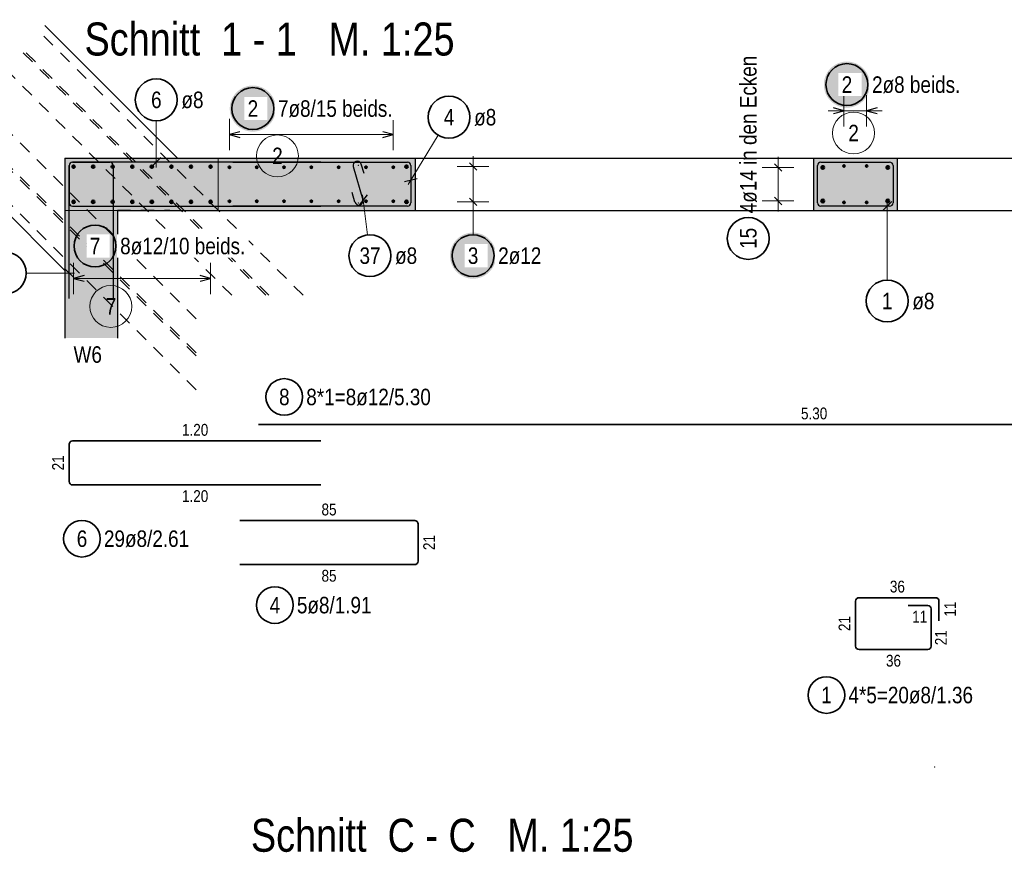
# Model space of a CAD drawing. Header units: millimetres. Extents: x -1.6 to 96.2, y -42.8 to 42.
# Tile 20 of 43: x 18.3 to 27.7, y 21 to 29. Entities that reach past the tile are written whole.
import ezdxf

# ---------------------------------------------------------------- set-up
doc = ezdxf.new("R2010")
doc.units = ezdxf.units.MM
doc.linetypes.add('HIDDEN', pattern=[0.375, 0.25, -0.125])
for name, color, linetype, lineweight in [('Achsen', 7, 'Continuous', 20), ('Bewehrung', 7, 'Continuous', 20), ('Schraffuren', 7, 'Continuous', 20)]:
    doc.layers.add(name, color=color, linetype=linetype, lineweight=lineweight)
doc.styles.add('Arial Narrow', font='ARIALN.TTF')

msp = doc.modelspace()

# ---------------------------------------------------------------- hatches: boundary and pattern name
at = {"layer": 'Bewehrung', "lineweight": 25, "true_color": 0xffffff}
for points in [[(26.380522, 28.366267), (26.380388, 28.373944), (26.379986, 28.381613), (26.379317, 28.389263), (26.378381, 28.396885), (26.37718, 28.404469), (26.375714, 28.412007), (26.373987, 28.419489), (26.372, 28.426907), (26.369754, 28.43425), (26.367254, 28.441511), (26.364502, 28.44868), (26.361502, 28.455749), (26.358257, 28.462708), (26.35477, 28.46955), (26.351048, 28.476267), (26.347093, 28.482849), (26.34291, 28.489289), (26.338506, 28.495579), (26.333884, 28.501712), (26.329052, 28.50768), (26.324014, 28.513475), (26.318777, 28.519091), (26.313347, 28.524521), (26.307731, 28.529758), (26.301935, 28.534796), (26.295967, 28.539629), (26.289835, 28.54425), (26.283544, 28.548655), (26.277104, 28.552837), (26.270522, 28.556792), (26.263806, 28.560515), (26.256964, 28.564001), (26.250004, 28.567247), (26.242935, 28.570247), (26.235766, 28.572999), (26.228506, 28.575499), (26.221162, 28.577744), (26.213745, 28.579732), (26.206263, 28.581459), (26.198725, 28.582924), (26.19114, 28.584126), (26.183518, 28.585061), (26.175868, 28.585731), (26.1682, 28.586133), (26.160522, 28.586267), (26.152844, 28.586133), (26.145176, 28.585731), (26.137526, 28.585061), (26.129904, 28.584126), (26.122319, 28.582924), (26.114781, 28.581459), (26.107299, 28.579732), (26.099882, 28.577744), (26.092538, 28.575499), (26.085278, 28.572999), (26.078109, 28.570247), (26.07104, 28.567247), (26.06408, 28.564001), (26.057238, 28.560515), (26.050522, 28.556792), (26.04394, 28.552837), (26.0375, 28.548655), (26.031209, 28.54425), (26.025076, 28.539629), (26.019109, 28.534796), (26.013313, 28.529758), (26.007697, 28.524521), (26.002267, 28.519091), (25.99703, 28.513475), (25.991992, 28.50768), (25.98716, 28.501712), (25.982538, 28.495579), (25.978134, 28.489289), (25.973951, 28.482849), (25.969996, 28.476267), (25.966273, 28.46955), (25.962787, 28.462708), (25.959542, 28.455749), (25.956542, 28.44868), (25.95379, 28.441511), (25.95129, 28.43425), (25.949044, 28.426907), (25.947057, 28.419489), (25.945329, 28.412007), (25.943864, 28.404469), (25.942663, 28.396885), (25.941727, 28.389263), (25.941058, 28.381613), (25.940656, 28.373944), (25.940522, 28.366267), (25.940656, 28.358589), (25.941058, 28.35092), (25.941727, 28.34327), (25.942663, 28.335648), (25.943864, 28.328064), (25.945329, 28.320526), (25.947057, 28.313044), (25.949044, 28.305626), (25.95129, 28.298283), (25.95379, 28.291022), (25.956542, 28.283853), (25.959542, 28.276785), (25.962787, 28.269825), (25.966273, 28.262983), (25.969996, 28.256267), (25.973951, 28.249684), (25.978134, 28.243244), (25.982538, 28.236954), (25.98716, 28.230821), (25.991992, 28.224853), (25.99703, 28.219058), (26.002267, 28.213442), (26.007697, 28.208012), (26.013313, 28.202775), (26.019109, 28.197737), (26.025076, 28.192904), (26.031209, 28.188283), (26.0375, 28.183878), (26.04394, 28.179696), (26.050522, 28.175741), (26.057238, 28.172018), (26.06408, 28.168532), (26.07104, 28.165287), (26.078109, 28.162286), (26.085278, 28.159534), (26.092538, 28.157034), (26.099882, 28.154789), (26.107299, 28.152802), (26.114781, 28.151074), (26.122319, 28.149609), (26.129904, 28.148408), (26.137526, 28.147472), (26.145176, 28.146802), (26.152844, 28.146401), (26.160522, 28.146267), (26.1682, 28.146401), (26.175868, 28.146802), (26.183518, 28.147472), (26.19114, 28.148408), (26.198725, 28.149609), (26.206263, 28.151074), (26.213745, 28.152802), (26.221162, 28.154789), (26.228506, 28.157034), (26.235766, 28.159534), (26.242935, 28.162286), (26.250004, 28.165287), (26.256964, 28.168532), (26.263806, 28.172018), (26.270522, 28.175741), (26.277104, 28.179696), (26.283544, 28.183878), (26.289835, 28.188283), (26.295967, 28.192904), (26.301935, 28.197737), (26.307731, 28.202775), (26.313347, 28.208012), (26.318777, 28.213442), (26.324014, 28.219058), (26.329052, 28.224853), (26.333884, 28.230821), (26.338506, 28.236954), (26.34291, 28.243244), (26.347093, 28.249684), (26.351048, 28.256267), (26.35477, 28.262983), (26.358257, 28.269825), (26.361502, 28.276785), (26.364502, 28.283853), (26.367254, 28.291022), (26.369754, 28.298283), (26.372, 28.305626), (26.373987, 28.313044), (26.375714, 28.320526), (26.37718, 28.328064), (26.378381, 28.335648), (26.379317, 28.34327), (26.379986, 28.35092)], [(19.20682, 26.825623), (19.206686, 26.833301), (19.206284, 26.84097), (19.205615, 26.848619), (19.204679, 26.856241), (19.203478, 26.863826), (19.202013, 26.871364), (19.200285, 26.878846), (19.198298, 26.886263), (19.196053, 26.893607), (19.193553, 26.900868), (19.190801, 26.908037), (19.1878, 26.915105), (19.184555, 26.922065), (19.181069, 26.928907), (19.177346, 26.935623), (19.173391, 26.942205), (19.169209, 26.948646), (19.164804, 26.954936), (19.160183, 26.961069), (19.15535, 26.967037), (19.150312, 26.972832), (19.145075, 26.978448), (19.139645, 26.983878), (19.134029, 26.989115), (19.128234, 26.994153), (19.122266, 26.998986), (19.116133, 27.003607), (19.109843, 27.008011), (19.103403, 27.012194), (19.09682, 27.016149), (19.090104, 27.019872), (19.083262, 27.023358), (19.076302, 27.026603), (19.069234, 27.029604), (19.062065, 27.032356), (19.054804, 27.034856), (19.047461, 27.037101), (19.040043, 27.039088), (19.032561, 27.040816), (19.025023, 27.042281), (19.017438, 27.043482), (19.009817, 27.044418), (19.002167, 27.045087), (18.994498, 27.045489), (18.98682, 27.045623), (18.979143, 27.045489), (18.971474, 27.045087), (18.963824, 27.044418), (18.956202, 27.043482), (18.948618, 27.042281), (18.94108, 27.040816), (18.933598, 27.039088), (18.92618, 27.037101), (18.918837, 27.034856), (18.911576, 27.032356), (18.904407, 27.029604), (18.897338, 27.026603), (18.890379, 27.023358), (18.883537, 27.019872), (18.87682, 27.016149), (18.870238, 27.012194), (18.863798, 27.008011), (18.857508, 27.003607), (18.851375, 26.998986), (18.845407, 26.994153), (18.839612, 26.989115), (18.833996, 26.983878), (18.828566, 26.978448), (18.823329, 26.972832), (18.818291, 26.967037), (18.813458, 26.961069), (18.808837, 26.954936), (18.804432, 26.948646), (18.80025, 26.942205), (18.796295, 26.935623), (18.792572, 26.928907), (18.789086, 26.922065), (18.78584, 26.915105), (18.78284, 26.908037), (18.780088, 26.900868), (18.777588, 26.893607), (18.775343, 26.886263), (18.773355, 26.878846), (18.771628, 26.871364), (18.770163, 26.863826), (18.768961, 26.856241), (18.768026, 26.848619), (18.767356, 26.84097), (18.766954, 26.833301), (18.76682, 26.825623), (18.766954, 26.817945), (18.767356, 26.810277), (18.768026, 26.802627), (18.768961, 26.795005), (18.770163, 26.787421), (18.771628, 26.779883), (18.773355, 26.7724), (18.775343, 26.764983), (18.777588, 26.757639), (18.780088, 26.750379), (18.78284, 26.74321), (18.78584, 26.736141), (18.789086, 26.729182), (18.792572, 26.722339), (18.796295, 26.715623), (18.80025, 26.709041), (18.804432, 26.702601), (18.808837, 26.69631), (18.813458, 26.690178), (18.818291, 26.68421), (18.823329, 26.678414), (18.828566, 26.672798), (18.833996, 26.667368), (18.839612, 26.662131), (18.845407, 26.657093), (18.851375, 26.652261), (18.857508, 26.647639), (18.863798, 26.643235), (18.870238, 26.639053), (18.87682, 26.635098), (18.883537, 26.631375), (18.890379, 26.627889), (18.897338, 26.624643), (18.904407, 26.621643), (18.911576, 26.618891), (18.918837, 26.616391), (18.92618, 26.614146), (18.933598, 26.612158), (18.94108, 26.610431), (18.948618, 26.608966), (18.956202, 26.607764), (18.963824, 26.606828), (18.971474, 26.606159), (18.979143, 26.605757), (18.98682, 26.605623), (18.994498, 26.605757), (19.002167, 26.606159), (19.009817, 26.606828), (19.017438, 26.607764), (19.025023, 26.608966), (19.032561, 26.610431), (19.040043, 26.612158), (19.047461, 26.614146), (19.054804, 26.616391), (19.062065, 26.618891), (19.069234, 26.621643), (19.076302, 26.624643), (19.083262, 26.627889), (19.090104, 26.631375), (19.09682, 26.635098), (19.103403, 26.639053), (19.109843, 26.643235), (19.116133, 26.647639), (19.122266, 26.652261), (19.128234, 26.657093), (19.134029, 26.662131), (19.139645, 26.667368), (19.145075, 26.672798), (19.150312, 26.678414), (19.15535, 26.68421), (19.160183, 26.690178), (19.164804, 26.69631), (19.169209, 26.702601), (19.173391, 26.709041), (19.177346, 26.715623), (19.181069, 26.722339), (19.184555, 26.729182), (19.1878, 26.736141), (19.190801, 26.74321), (19.193553, 26.750379), (19.196053, 26.757639), (19.198298, 26.764983), (19.200285, 26.7724), (19.202013, 26.779883), (19.203478, 26.787421), (19.204679, 26.795005), (19.205615, 26.802627), (19.206284, 26.810277)], [(22.813655, 26.73344), (22.813521, 26.741118), (22.813119, 26.748787), (22.812449, 26.756436), (22.811514, 26.764058), (22.810312, 26.771643), (22.808847, 26.779181), (22.80712, 26.786663), (22.805132, 26.79408), (22.802887, 26.801424), (22.800387, 26.808685), (22.797635, 26.815854), (22.794635, 26.822922), (22.791389, 26.829882), (22.787903, 26.836724), (22.78418, 26.84344), (22.780225, 26.850022), (22.776043, 26.856463), (22.771638, 26.862753), (22.767017, 26.868886), (22.762184, 26.874853), (22.757146, 26.880649), (22.751909, 26.886265), (22.746479, 26.891695), (22.740863, 26.896932), (22.735068, 26.90197), (22.7291, 26.906803), (22.722967, 26.911424), (22.716677, 26.915828), (22.710237, 26.920011), (22.703655, 26.923966), (22.696938, 26.927689), (22.690096, 26.931175), (22.683137, 26.93442), (22.676068, 26.937421), (22.668899, 26.940173), (22.661638, 26.942673), (22.654295, 26.944918), (22.646877, 26.946905), (22.639395, 26.948633), (22.631857, 26.950098), (22.624273, 26.951299), (22.616651, 26.952235), (22.609001, 26.952904), (22.601332, 26.953306), (22.593655, 26.95344), (22.585977, 26.953306), (22.578308, 26.952904), (22.570658, 26.952235), (22.563036, 26.951299), (22.555452, 26.950098), (22.547914, 26.948633), (22.540432, 26.946905), (22.533014, 26.944918), (22.525671, 26.942673), (22.51841, 26.940173), (22.511241, 26.937421), (22.504172, 26.93442), (22.497213, 26.931175), (22.490371, 26.927689), (22.483655, 26.923966), (22.477072, 26.920011), (22.470632, 26.915828), (22.464342, 26.911424), (22.458209, 26.906803), (22.452241, 26.90197), (22.446446, 26.896932), (22.44083, 26.891695), (22.4354, 26.886265), (22.430163, 26.880649), (22.425125, 26.874853), (22.420292, 26.868886), (22.415671, 26.862753), (22.411266, 26.856463), (22.407084, 26.850022), (22.403129, 26.84344), (22.399406, 26.836724), (22.39592, 26.829882), (22.392675, 26.822922), (22.389674, 26.815854), (22.386922, 26.808685), (22.384422, 26.801424), (22.382177, 26.79408), (22.380189, 26.786663), (22.378462, 26.779181), (22.376997, 26.771643), (22.375796, 26.764058), (22.37486, 26.756436), (22.37419, 26.748787), (22.373789, 26.741118), (22.373655, 26.73344), (22.373789, 26.725762), (22.37419, 26.718094), (22.37486, 26.710444), (22.375796, 26.702822), (22.376997, 26.695238), (22.378462, 26.6877), (22.380189, 26.680217), (22.382177, 26.6728), (22.384422, 26.665456), (22.386922, 26.658196), (22.389674, 26.651027), (22.392675, 26.643958), (22.39592, 26.636999), (22.399406, 26.630156), (22.403129, 26.62344), (22.407084, 26.616858), (22.411266, 26.610418), (22.415671, 26.604127), (22.420292, 26.597995), (22.425125, 26.592027), (22.430163, 26.586231), (22.4354, 26.580615), (22.44083, 26.575185), (22.446446, 26.569948), (22.452241, 26.56491), (22.458209, 26.560078), (22.464342, 26.555456), (22.470632, 26.551052), (22.477072, 26.54687), (22.483655, 26.542915), (22.490371, 26.539192), (22.497213, 26.535706), (22.504172, 26.53246), (22.511241, 26.52946), (22.51841, 26.526708), (22.525671, 26.524208), (22.533014, 26.521963), (22.540432, 26.519975), (22.547914, 26.518248), (22.555452, 26.516783), (22.563036, 26.515581), (22.570658, 26.514645), (22.578308, 26.513976), (22.585977, 26.513574), (22.593655, 26.51344), (22.601332, 26.513574), (22.609001, 26.513976), (22.616651, 26.514645), (22.624273, 26.515581), (22.631857, 26.516783), (22.639395, 26.518248), (22.646877, 26.519975), (22.654295, 26.521963), (22.661638, 26.524208), (22.668899, 26.526708), (22.676068, 26.52946), (22.683137, 26.53246), (22.690096, 26.535706), (22.696938, 26.539192), (22.703655, 26.542915), (22.710237, 26.54687), (22.716677, 26.551052), (22.722967, 26.555456), (22.7291, 26.560078), (22.735068, 26.56491), (22.740863, 26.569948), (22.746479, 26.575185), (22.751909, 26.580615), (22.757146, 26.586231), (22.762184, 26.592027), (22.767017, 26.597995), (22.771638, 26.604127), (22.776043, 26.610418), (22.780225, 26.616858), (22.78418, 26.62344), (22.787903, 26.630156), (22.791389, 26.636999), (22.794635, 26.643958), (22.797635, 26.651027), (22.800387, 26.658196), (22.802887, 26.665456), (22.805132, 26.6728), (22.80712, 26.680217), (22.808847, 26.6877), (22.810312, 26.695238), (22.811514, 26.702822), (22.812449, 26.710444), (22.813119, 26.718094)]]:
    msp.add_hatch(color=7, dxfattribs=at).paths.add_polyline_path(points)
at = {"layer": 'Schraffuren', "lineweight": 25, "true_color": 0xffffff}
msp.add_hatch(color=7, dxfattribs=at).paths.add_polyline_path([(20.712597, 28.13749), (20.712463, 28.145168), (20.712061, 28.152837), (20.711392, 28.160487), (20.710456, 28.168109), (20.709255, 28.175693), (20.70779, 28.183231), (20.706062, 28.190713), (20.704075, 28.198131), (20.70183, 28.205474), (20.69933, 28.212735), (20.696578, 28.219904), (20.693577, 28.226972), (20.690332, 28.233932), (20.686846, 28.240774), (20.683123, 28.24749), (20.679168, 28.254073), (20.674985, 28.260513), (20.670581, 28.266803), (20.665959, 28.272936), (20.661127, 28.278904), (20.656089, 28.284699), (20.650852, 28.290315), (20.645422, 28.295745), (20.639806, 28.300982), (20.63401, 28.30602), (20.628043, 28.310853), (20.62191, 28.315474), (20.61562, 28.319879), (20.609179, 28.324061), (20.602597, 28.328016), (20.595881, 28.331739), (20.589039, 28.335225), (20.582079, 28.33847), (20.575011, 28.341471), (20.567842, 28.344223), (20.560581, 28.346723), (20.553237, 28.348968), (20.54582, 28.350955), (20.538338, 28.352683), (20.5308, 28.354148), (20.523215, 28.355349), (20.515593, 28.356285), (20.507944, 28.356955), (20.500275, 28.357356), (20.492597, 28.35749), (20.484919, 28.357356), (20.477251, 28.356955), (20.469601, 28.356285), (20.461979, 28.355349), (20.454395, 28.354148), (20.446857, 28.352683), (20.439374, 28.350955), (20.431957, 28.348968), (20.424613, 28.346723), (20.417353, 28.344223), (20.410184, 28.341471), (20.403115, 28.33847), (20.396155, 28.335225), (20.389313, 28.331739), (20.382597, 28.328016), (20.376015, 28.324061), (20.369575, 28.319879), (20.363284, 28.315474), (20.357152, 28.310853), (20.351184, 28.30602), (20.345388, 28.300982), (20.339772, 28.295745), (20.334342, 28.290315), (20.329105, 28.284699), (20.324067, 28.278904), (20.319235, 28.272936), (20.314613, 28.266803), (20.310209, 28.260513), (20.306027, 28.254073), (20.302072, 28.24749), (20.298349, 28.240774), (20.294862, 28.233932), (20.291617, 28.226972), (20.288617, 28.219904), (20.285865, 28.212735), (20.283365, 28.205474), (20.28112, 28.198131), (20.279132, 28.190713), (20.277405, 28.183231), (20.275939, 28.175693), (20.274738, 28.168109), (20.273802, 28.160487), (20.273133, 28.152837), (20.272731, 28.145168), (20.272597, 28.13749), (20.272731, 28.129813), (20.273133, 28.122144), (20.273802, 28.114494), (20.274738, 28.106872), (20.275939, 28.099288), (20.277405, 28.09175), (20.279132, 28.084268), (20.28112, 28.07685), (20.283365, 28.069507), (20.285865, 28.062246), (20.288617, 28.055077), (20.291617, 28.048008), (20.294862, 28.041049), (20.298349, 28.034207), (20.302072, 28.02749), (20.306027, 28.020908), (20.310209, 28.014468), (20.314613, 28.008178), (20.319235, 28.002045), (20.324067, 27.996077), (20.329105, 27.990282), (20.334342, 27.984666), (20.339772, 27.979236), (20.345388, 27.973999), (20.351184, 27.968961), (20.357152, 27.964128), (20.363284, 27.959507), (20.369575, 27.955102), (20.376015, 27.95092), (20.382597, 27.946965), (20.389313, 27.943242), (20.396155, 27.939756), (20.403115, 27.93651), (20.410184, 27.93351), (20.417353, 27.930758), (20.424613, 27.928258), (20.431957, 27.926013), (20.439374, 27.924025), (20.446857, 27.922298), (20.454395, 27.920833), (20.461979, 27.919631), (20.469601, 27.918696), (20.477251, 27.918026), (20.484919, 27.917624), (20.492597, 27.91749), (20.500275, 27.917624), (20.507944, 27.918026), (20.515593, 27.918696), (20.523215, 27.919631), (20.5308, 27.920833), (20.538338, 27.922298), (20.54582, 27.924025), (20.553237, 27.926013), (20.560581, 27.928258), (20.567842, 27.930758), (20.575011, 27.93351), (20.582079, 27.93651), (20.589039, 27.939756), (20.595881, 27.943242), (20.602597, 27.946965), (20.609179, 27.95092), (20.61562, 27.955102), (20.62191, 27.959507), (20.628043, 27.964128), (20.63401, 27.968961), (20.639806, 27.973999), (20.645422, 27.979236), (20.650852, 27.984666), (20.656089, 27.990282), (20.661127, 27.996077), (20.665959, 28.002045), (20.670581, 28.008178), (20.674985, 28.014468), (20.679168, 28.020908), (20.683123, 28.02749), (20.686846, 28.034207), (20.690332, 28.041049), (20.693577, 28.048008), (20.696578, 28.055077), (20.69933, 28.062246), (20.70183, 28.069507), (20.704075, 28.07685), (20.706062, 28.084268), (20.70779, 28.09175), (20.709255, 28.099288), (20.710456, 28.106872), (20.711392, 28.114494), (20.712061, 28.122144)])
at = {"layer": 'Schraffuren', "lineweight": 50, "true_color": 0xd7ffd7}
for points in [[(19.20051, 27.165301), (22.04051, 27.165301), (22.04051, 27.665301), (18.70051, 27.665301), (18.70051, 25.947), (19.20051, 25.947)], [(26.64051, 27.665301), (26.64051, 27.165301), (25.84051, 27.165301), (25.84051, 27.665301)]]:
    msp.add_hatch(color=254, dxfattribs=at).paths.add_polyline_path(points)

# ---------------------------------------------------------------- linework, layer by layer
at = {"color": 3, "linetype": 'HIDDEN', "lineweight": 25, "ltscale": 0.5}
for p, q in [((20.971734, 26.354872), (18.452925, 28.874261)), ((20.618222, 26.354872), (18.276128, 28.697505)), ((20.646503, 26.354872), (18.290272, 28.711645)), ((20.29299, 26.354872), (18.113475, 28.534889)), ((19.952079, 26.130893), (17.830779, 28.252193)), ((19.952079, 25.805624), (17.668144, 28.089558)), ((19.952079, 25.77734), (17.654002, 28.075416)), ((19.952079, 25.452071), (17.491368, 27.912782))]:
    msp.add_line(p, q, dxfattribs=at)
at = {"color": 3, "linetype": 'Continuous', "lineweight": 25}
for p, q in [((18.70051, 27.665301), (22.04051, 27.665301)), ((18.70051, 27.665301), (18.70051, 27.165301)), ((22.04051, 27.665301), (25.84051, 27.665301)), ((22.04051, 27.665301), (22.04051, 27.165301)), ((25.84051, 27.665301), (26.64051, 27.665301)), ((25.84051, 27.665301), (25.84051, 27.165301)), ((26.64051, 27.665301), (30.44051, 27.665301)), ((26.64051, 27.665301), (26.64051, 27.165301)), ((18.70051, 27.165301), (18.70051, 25.947)), ((19.20051, 27.165301), (19.20051, 25.947)), ((19.20051, 27.165301), (22.04051, 27.165301)), ((22.04051, 27.165301), (25.84051, 27.165301)), ((25.84051, 27.165301), (26.64051, 27.165301)), ((26.64051, 27.165301), (30.44051, 27.165301))]:
    msp.add_line(p, q, dxfattribs=at)
at = {"color": 9, "linetype": 'Continuous', "lineweight": 0}
for p, q in [((20.161492, 27.165301), (20.161492, 27.665301)), ((19.20051, 27.165301), (18.70051, 27.165301))]:
    msp.add_line(p, q, dxfattribs=at)
at = {"color": 2, "linetype": 'HIDDEN', "lineweight": 35, "ltscale": 0.5}
msp.add_line((19.20051, 27.165301), (19.70051, 27.165301), dxfattribs=at)
at = {"layer": 'Achsen', "color": 2, "linetype": 'Continuous', "lineweight": 35}
for p, q in [((19.774116, 27.665301), (18.509047, 28.93037)), ((18.70051, 26.590503), (17.434799, 27.856213))]:
    msp.add_line(p, q, dxfattribs=at)
at = {"layer": 'Bewehrung', "color": 5, "linetype": 'Continuous', "lineweight": 18, "ltscale": 0.5}
for p, q in [((26.132509, 27.966267), (26.132509, 28.266267)), ((26.348509, 28.266267), (26.348509, 27.966267)), ((25.982509, 28.116267), (26.498509, 28.116267)), ((19.571413, 28.020843), (19.571413, 27.575301)), ((22.260558, 27.88422), (21.974587, 27.412545)), ((22.593655, 27.683301), (22.593655, 27.147301)), ((25.503701, 27.155301), (25.503701, 27.675301)), ((22.743655, 27.583301), (22.443655, 27.583301)), ((25.353701, 27.575301), (25.653701, 27.575301)), ((25.353701, 27.575301), (25.653701, 27.575301)), ((22.743655, 27.247301), (22.443655, 27.247301)), ((25.353701, 27.255301), (25.653701, 27.255301)), ((25.353701, 27.255301), (25.653701, 27.255301)), ((26.544925, 26.500623), (26.544925, 27.255301)), ((22.593655, 26.93344), (22.593655, 27.147301)), ((18.782511, 26.666267), (18.782511, 26.366267)), ((20.089492, 26.366267), (20.089492, 26.666267)), ((20.089492, 26.516267), (18.782511, 26.516267))]:
    msp.add_line(p, q, dxfattribs=at)
at = {"layer": 'Bewehrung', "color": 3, "linetype": 'Continuous', "lineweight": 25, "ltscale": 0.5}
for p, q in [((26.132509, 28.116267), (26.032509, 28.143061)), ((26.032509, 28.089472), (26.132509, 28.116267)), ((26.448509, 28.143061), (26.348509, 28.116267)), ((26.348509, 28.116267), (26.448509, 28.089472)), ((21.14051, 27.625301), (18.77251, 27.625301)), ((19.527218, 27.581106), (19.615607, 27.669495)), ((20.30051, 27.625301), (21.96851, 27.625301)), ((25.91251, 27.625301), (26.56851, 27.625301)), ((26.38051, 27.625301), (26.56851, 27.625301)), ((18.74051, 27.593301), (18.74051, 27.237301)), ((22.00051, 27.593301), (22.00051, 27.237301)), ((22.62901, 27.547945), (22.558299, 27.618656)), ((25.468346, 27.610656), (25.539057, 27.539945)), ((25.468346, 27.610656), (25.539057, 27.539945)), ((25.88051, 27.237301), (25.88051, 27.593301)), ((26.60051, 27.593301), (26.60051, 27.237301)), ((26.60051, 27.593301), (26.60051, 27.405301)), ((21.939806, 27.440422), (22.061213, 27.470179)), ((22.62901, 27.211946), (22.558299, 27.282656)), ((25.468346, 27.290656), (25.539057, 27.219945)), ((25.468346, 27.290656), (25.539057, 27.219945)), ((26.589119, 27.249495), (26.500731, 27.161106)), ((18.77251, 27.205301), (21.14051, 27.205301)), ((21.96851, 27.205301), (20.30051, 27.205301)), ((26.56851, 27.205301), (25.91251, 27.205301)), ((18.882511, 26.543061), (18.782511, 26.516267)), ((18.782511, 26.516267), (18.882511, 26.489472)), ((20.089492, 26.516267), (19.989492, 26.543061)), ((19.989492, 26.489472), (20.089492, 26.516267))]:
    msp.add_line(p, q, dxfattribs=at)
at = {"layer": 'Bewehrung', "color": 2, "linetype": 'Continuous', "lineweight": 35, "ltscale": 0.5}
for p, q in [((31.146221, 25.120836), (20.546221, 25.120836)), ((18.74051, 24.932417), (18.74051, 24.576417)), ((21.14051, 24.964417), (18.77251, 24.964417)), ((18.77251, 24.544417), (21.14051, 24.544417)), ((26.244148, 23.005139), (26.244148, 23.436139)), ((26.276148, 23.468139), (27.007148, 23.468139)), ((26.744148, 23.393139), (26.932148, 23.393139)), ((27.039148, 23.436139), (27.039148, 23.248139)), ((26.964148, 23.361139), (26.964148, 23.005139)), ((26.932148, 22.973139), (26.276148, 22.973139))]:
    msp.add_line(p, q, dxfattribs=at)
for centre, radius in [((26.160522, 28.366267), 0.2), ((19.571413, 28.220843), 0.2), ((22.364246, 28.055242), 0.2), ((25.219415, 26.897563), 0.2), ((18.98682, 26.825623), 0.2), ((22.593655, 26.73344), 0.2), ((26.544925, 26.300623), 0.2), ((20.792469, 25.384466), 0.175), ((18.86218, 24.0316), 0.175), ((25.965289, 22.538943), 0.175)]:
    msp.add_circle(centre, radius, dxfattribs=at)
at = {"layer": 'Bewehrung', "color": 9, "linetype": 'Continuous', "lineweight": 0, "ltscale": 0.5}
for centre in [(26.223808, 27.904259), (19.137733, 26.248971)]:
    msp.add_circle(centre, 0.2, dxfattribs=at)
at = {"layer": 'Bewehrung', "color": 4, "linetype": 'Continuous', "lineweight": 50, "ltscale": 0.5}
for centre, radius in [((18.782511, 27.583301), 0.012), ((18.782511, 27.583301), 0.012), ((18.782511, 27.583301), 0.0108), ((18.782511, 27.583301), 0.0084), ((18.782511, 27.583301), 0.006), ((18.782511, 27.583301), 0.0036), ((18.782511, 27.583301), 0.0012), ((18.969223, 27.583301), 0.012), ((18.969223, 27.583301), 0.012), ((18.969223, 27.583301), 0.0108), ((18.969223, 27.583301), 0.0084), ((18.969223, 27.583301), 0.006), ((18.969223, 27.583301), 0.0036), ((18.969223, 27.583301), 0.0012), ((19.155934, 27.583301), 0.012), ((19.155934, 27.583301), 0.012), ((19.155934, 27.583301), 0.0108), ((19.155934, 27.583301), 0.0084), ((19.155934, 27.583301), 0.006), ((19.155934, 27.583301), 0.0036), ((19.155934, 27.583301), 0.0012), ((19.342646, 27.583301), 0.012), ((19.342646, 27.583301), 0.012), ((19.342646, 27.583301), 0.0108), ((19.342646, 27.583301), 0.0084), ((19.342646, 27.583301), 0.006), ((19.342646, 27.583301), 0.0036), ((19.342646, 27.583301), 0.0012), ((19.529358, 27.583301), 0.012), ((19.529358, 27.583301), 0.012), ((19.529358, 27.583301), 0.0108), ((19.529358, 27.583301), 0.0084), ((19.529358, 27.583301), 0.006), ((19.529358, 27.583301), 0.0036), ((19.529358, 27.583301), 0.0012), ((19.716069, 27.583301), 0.012), ((19.716069, 27.583301), 0.012), ((19.716069, 27.583301), 0.0108), ((19.716069, 27.583301), 0.0084), ((19.716069, 27.583301), 0.006), ((19.716069, 27.583301), 0.0036), ((19.716069, 27.583301), 0.0012), ((19.902781, 27.583301), 0.012), ((19.902781, 27.583301), 0.012), ((19.902781, 27.583301), 0.0108), ((19.902781, 27.583301), 0.0084), ((19.902781, 27.583301), 0.006), ((19.902781, 27.583301), 0.0036), ((19.902781, 27.583301), 0.0012), ((20.089492, 27.583301), 0.012), ((20.089492, 27.583301), 0.012), ((20.089492, 27.583301), 0.0108), ((20.089492, 27.583301), 0.0084), ((20.089492, 27.583301), 0.006), ((20.089492, 27.583301), 0.0036), ((20.089492, 27.583301), 0.0012), ((21.95851, 27.583301), 0.012), ((21.95851, 27.583301), 0.012), ((21.95851, 27.583301), 0.0108), ((21.95851, 27.583301), 0.0084), ((21.95851, 27.583301), 0.006), ((21.95851, 27.583301), 0.0036), ((21.95851, 27.583301), 0.0012), ((25.93051, 27.575301), 0.014), ((25.93051, 27.575301), 0.014), ((25.93051, 27.575301), 0.0126), ((25.93051, 27.575301), 0.0098), ((25.93051, 27.575301), 0.007), ((25.93051, 27.575301), 0.0042), ((25.93051, 27.575301), 0.0014), ((26.132509, 27.589301), 0.008), ((26.132509, 27.589301), 0.008), ((26.132509, 27.589301), 0.0072), ((26.132509, 27.589301), 0.0056), ((26.132509, 27.589301), 0.004), ((26.132509, 27.589301), 0.0024), ((26.132509, 27.589301), 0.0008), ((26.348509, 27.589301), 0.008), ((26.348509, 27.589301), 0.008), ((26.348509, 27.589301), 0.0072), ((26.348509, 27.589301), 0.0056), ((26.348509, 27.589301), 0.004), ((26.348509, 27.589301), 0.0024), ((26.348509, 27.589301), 0.0008), ((26.55051, 27.575301), 0.014), ((26.55051, 27.575301), 0.014), ((26.55051, 27.575301), 0.0126), ((26.55051, 27.575301), 0.0098), ((26.55051, 27.575301), 0.007), ((26.55051, 27.575301), 0.0042), ((26.55051, 27.575301), 0.0014), ((18.782511, 27.247301), 0.012), ((18.782511, 27.247301), 0.012), ((18.782511, 27.247301), 0.0108), ((18.782511, 27.247301), 0.0084), ((18.782511, 27.247301), 0.006), ((18.782511, 27.247301), 0.0036), ((18.782511, 27.247301), 0.0012), ((18.969223, 27.247301), 0.012), ((18.969223, 27.247301), 0.012), ((18.969223, 27.247301), 0.0108), ((18.969223, 27.247301), 0.0084), ((18.969223, 27.247301), 0.006), ((18.969223, 27.247301), 0.0036), ((18.969223, 27.247301), 0.0012), ((19.155934, 27.247301), 0.012), ((19.155934, 27.247301), 0.012), ((19.155934, 27.247301), 0.0108), ((19.155934, 27.247301), 0.0084), ((19.155934, 27.247301), 0.006), ((19.155934, 27.247301), 0.0036), ((19.155934, 27.247301), 0.0012), ((19.342646, 27.247301), 0.012), ((19.342646, 27.247301), 0.012), ((19.342646, 27.247301), 0.0108), ((19.342646, 27.247301), 0.0084), ((19.342646, 27.247301), 0.006), ((19.342646, 27.247301), 0.0036), ((19.342646, 27.247301), 0.0012), ((19.529358, 27.247301), 0.012), ((19.529358, 27.247301), 0.012), ((19.529358, 27.247301), 0.0108), ((19.529358, 27.247301), 0.0084), ((19.529358, 27.247301), 0.006), ((19.529358, 27.247301), 0.0036), ((19.529358, 27.247301), 0.0012), ((19.716069, 27.247301), 0.012), ((19.716069, 27.247301), 0.012), ((19.716069, 27.247301), 0.0108), ((19.716069, 27.247301), 0.0084), ((19.716069, 27.247301), 0.006), ((19.716069, 27.247301), 0.0036), ((19.716069, 27.247301), 0.0012), ((19.902781, 27.247301), 0.012), ((19.902781, 27.247301), 0.012), ((19.902781, 27.247301), 0.0108), ((19.902781, 27.247301), 0.0084), ((19.902781, 27.247301), 0.006), ((19.902781, 27.247301), 0.0036), ((19.902781, 27.247301), 0.0012), ((20.089492, 27.247301), 0.012), ((20.089492, 27.247301), 0.012), ((20.089492, 27.247301), 0.0108), ((20.089492, 27.247301), 0.0084), ((20.089492, 27.247301), 0.006), ((20.089492, 27.247301), 0.0036), ((20.089492, 27.247301), 0.0012), ((21.95851, 27.247301), 0.012), ((21.95851, 27.247301), 0.012), ((21.95851, 27.247301), 0.0108), ((21.95851, 27.247301), 0.0084), ((21.95851, 27.247301), 0.006), ((21.95851, 27.247301), 0.0036), ((21.95851, 27.247301), 0.0012), ((25.93051, 27.255301), 0.014), ((25.93051, 27.255301), 0.014), ((25.93051, 27.255301), 0.0126), ((25.93051, 27.255301), 0.0098), ((25.93051, 27.255301), 0.007), ((25.93051, 27.255301), 0.0042), ((25.93051, 27.255301), 0.0014), ((26.132509, 27.241301), 0.008), ((26.132509, 27.241301), 0.008), ((26.132509, 27.241301), 0.0072), ((26.132509, 27.241301), 0.0056), ((26.132509, 27.241301), 0.004), ((26.132509, 27.241301), 0.0024), ((26.348509, 27.241301), 0.008), ((26.348509, 27.241301), 0.008), ((26.348509, 27.241301), 0.0072), ((26.348509, 27.241301), 0.0056), ((26.348509, 27.241301), 0.004), ((26.348509, 27.241301), 0.0024), ((26.55051, 27.255301), 0.014), ((26.55051, 27.255301), 0.014), ((26.55051, 27.255301), 0.0126), ((26.55051, 27.255301), 0.0098), ((26.55051, 27.255301), 0.007), ((26.55051, 27.255301), 0.0042), ((26.55051, 27.255301), 0.0014), ((26.132509, 27.241301), 0.0008), ((26.348509, 27.241301), 0.0008)]:
    msp.add_circle(centre, radius, dxfattribs=at)
at = {"layer": 'Bewehrung', "color": 9, "linetype": 'Continuous', "lineweight": 0}
msp.add_circle((26.998919, 21.851106), 0.00222, dxfattribs=at)
at = {"layer": 'Bewehrung', "color": 3, "linetype": 'Continuous', "lineweight": 25, "ltscale": 0.5}
for centre, start, end in [((18.77251, 27.593301), 90, 180), ((21.96851, 27.593301), 0, 90), ((25.91251, 27.593301), 90, 180), ((26.56851, 27.593301), 0, 90), ((26.56851, 27.593301), 0, 90), ((18.77251, 27.237301), 180, 270), ((21.96851, 27.237301), 270, 0), ((25.91251, 27.237301), 180, 270), ((26.56851, 27.237301), 270, 0)]:
    msp.add_arc(centre, 0.032, start, end, dxfattribs=at)
at = {"layer": 'Bewehrung', "color": 2, "linetype": 'Continuous', "lineweight": 35, "ltscale": 0.5}
for centre, start, end in [((18.77251, 24.932417), 90, 180), ((18.77251, 24.576417), 180, 270), ((26.276148, 23.436139), 90, 180), ((26.932148, 23.361139), 0, 90), ((27.007148, 23.436139), 0, 90), ((26.276148, 23.005139), 180, 270), ((26.932148, 23.005139), 270, 0)]:
    msp.add_arc(centre, 0.032, start, end, dxfattribs=at)
at = {"layer": 'Schraffuren', "color": 5, "linetype": 'Continuous', "lineweight": 18, "ltscale": 0.5}
for p, q in [((20.269494, 28.039655), (20.269494, 27.739655)), ((21.83251, 27.739655), (21.83251, 28.039655)), ((21.83251, 27.889655), (20.269494, 27.889655)), ((21.58543, 26.931944), (21.538419, 27.314155)), ((18.330406, 26.567707), (18.79051, 26.567707))]:
    msp.add_line(p, q, dxfattribs=at)
at = {"layer": 'Schraffuren', "color": 3, "linetype": 'Continuous', "lineweight": 25, "ltscale": 0.5}
for p, q in [((20.369494, 27.91645), (20.269494, 27.889655)), ((21.83251, 27.889655), (21.73251, 27.91645)), ((20.269494, 27.889655), (20.369494, 27.86286)), ((21.73251, 27.86286), (21.83251, 27.889655)), ((18.77251, 27.625301), (19.12851, 27.625301)), ((18.74051, 26.325301), (18.74051, 27.593301)), ((19.16051, 27.593301), (19.16051, 26.325301)), ((21.449839, 27.584132), (21.543576, 27.267725)), ((21.553498, 27.516453), (21.526524, 27.606923)), ((21.466891, 27.244934), (21.439917, 27.335405)), ((21.582991, 27.313788), (21.506054, 27.21527)), ((18.784704, 26.523512), (18.696315, 26.611901))]:
    msp.add_line(p, q, dxfattribs=at)
at = {"layer": 'Schraffuren', "color": 2, "linetype": 'Continuous', "lineweight": 35, "ltscale": 0.5}
for p, q in [((20.368911, 24.203905), (22.036911, 24.203905)), ((22.068911, 24.171905), (22.068911, 23.815905)), ((22.036911, 23.783905), (20.368911, 23.783905))]:
    msp.add_line(p, q, dxfattribs=at)
for centre, radius in [((20.492597, 28.13749), 0.2), ((21.609845, 26.73344), 0.2), ((18.130406, 26.567707), 0.2), ((20.702954, 23.397593), 0.175)]:
    msp.add_circle(centre, radius, dxfattribs=at)
at = {"layer": 'Schraffuren', "color": 9, "linetype": 'Continuous', "lineweight": 0, "ltscale": 0.5}
msp.add_circle((20.72691, 27.685783), 0.2, dxfattribs=at)
at = {"layer": 'Schraffuren', "color": 4, "linetype": 'Continuous', "lineweight": 50, "ltscale": 0.5}
for centre, radius in [((20.269494, 27.577301), 0.008), ((20.269494, 27.577301), 0.008), ((20.269494, 27.577301), 0.0072), ((20.269494, 27.577301), 0.0056), ((20.269494, 27.577301), 0.004), ((20.269494, 27.577301), 0.0024), ((20.269494, 27.577301), 0.0008), ((20.529996, 27.577301), 0.008), ((20.529996, 27.577301), 0.008), ((20.529996, 27.577301), 0.0072), ((20.529996, 27.577301), 0.0056), ((20.529996, 27.577301), 0.004), ((20.529996, 27.577301), 0.0024), ((20.529996, 27.577301), 0.0008), ((20.790499, 27.577301), 0.008), ((20.790499, 27.577301), 0.008), ((20.790499, 27.577301), 0.0072), ((20.790499, 27.577301), 0.0056), ((20.790499, 27.577301), 0.004), ((20.790499, 27.577301), 0.0024), ((20.790499, 27.577301), 0.0008), ((21.051002, 27.577301), 0.008), ((21.051002, 27.577301), 0.008), ((21.051002, 27.577301), 0.0072), ((21.051002, 27.577301), 0.0056), ((21.051002, 27.577301), 0.004), ((21.051002, 27.577301), 0.0024), ((21.051002, 27.577301), 0.0008), ((21.311504, 27.577301), 0.008), ((21.311504, 27.577301), 0.008), ((21.311504, 27.577301), 0.0072), ((21.311504, 27.577301), 0.0056), ((21.311504, 27.577301), 0.004), ((21.311504, 27.577301), 0.0024), ((21.311504, 27.577301), 0.0008), ((21.572007, 27.577301), 0.008), ((21.572007, 27.577301), 0.008), ((21.572007, 27.577301), 0.0072), ((21.572007, 27.577301), 0.0056), ((21.572007, 27.577301), 0.004), ((21.572007, 27.577301), 0.0024), ((21.572007, 27.577301), 0.0008), ((21.83251, 27.577301), 0.008), ((21.83251, 27.577301), 0.008), ((21.83251, 27.577301), 0.0072), ((21.83251, 27.577301), 0.0056), ((21.83251, 27.577301), 0.004), ((21.83251, 27.577301), 0.0024), ((21.83251, 27.577301), 0.0008), ((20.269494, 27.253301), 0.008), ((20.269494, 27.253301), 0.008), ((20.269494, 27.253301), 0.0072), ((20.269494, 27.253301), 0.0056), ((20.269494, 27.253301), 0.004), ((20.269494, 27.253301), 0.0024), ((20.269494, 27.253301), 0.0008), ((20.529996, 27.253301), 0.008), ((20.529996, 27.253301), 0.008), ((20.529996, 27.253301), 0.0072), ((20.529996, 27.253301), 0.0056), ((20.529996, 27.253301), 0.004), ((20.529996, 27.253301), 0.0024), ((20.529996, 27.253301), 0.0008), ((20.790499, 27.253301), 0.008), ((20.790499, 27.253301), 0.008), ((20.790499, 27.253301), 0.0072), ((20.790499, 27.253301), 0.0056), ((20.790499, 27.253301), 0.004), ((20.790499, 27.253301), 0.0024), ((20.790499, 27.253301), 0.0008), ((21.051002, 27.253301), 0.008), ((21.051002, 27.253301), 0.008), ((21.051002, 27.253301), 0.0072), ((21.051002, 27.253301), 0.0056), ((21.051002, 27.253301), 0.004), ((21.051002, 27.253301), 0.0024), ((21.051002, 27.253301), 0.0008), ((21.311504, 27.253301), 0.008), ((21.311504, 27.253301), 0.008), ((21.311504, 27.253301), 0.0072), ((21.311504, 27.253301), 0.0056), ((21.311504, 27.253301), 0.004), ((21.311504, 27.253301), 0.0024), ((21.311504, 27.253301), 0.0008), ((21.572007, 27.253301), 0.008), ((21.572007, 27.253301), 0.008), ((21.572007, 27.253301), 0.0072), ((21.572007, 27.253301), 0.0056), ((21.572007, 27.253301), 0.004), ((21.572007, 27.253301), 0.0024), ((21.572007, 27.253301), 0.0008), ((21.83251, 27.253301), 0.008), ((21.83251, 27.253301), 0.008), ((21.83251, 27.253301), 0.0072), ((21.83251, 27.253301), 0.0056), ((21.83251, 27.253301), 0.004), ((21.83251, 27.253301), 0.0024), ((21.83251, 27.253301), 0.0008)]:
    msp.add_circle(centre, radius, dxfattribs=at)
at = {"layer": 'Schraffuren', "color": 9, "linetype": 'Continuous', "lineweight": 0}
for centre in [(21.499806, 27.5953), (21.499906, 27.235301)]:
    msp.add_circle(centre, 0.00222, dxfattribs=at)
at = {"layer": 'Schraffuren', "color": 3, "linetype": 'Continuous', "lineweight": 25, "ltscale": 0.5}
for centre, radius, start, end in [((18.77251, 27.593301), 0.032, 90, 180), ((19.12851, 27.593301), 0.032, 360, 90), ((21.488192, 27.595494), 0.04, 16.6021329, 196.5021329), ((21.505224, 27.256363), 0.04, 196.6021329, 16.5021329)]:
    msp.add_arc(centre, radius, start, end, dxfattribs=at)
at = {"layer": 'Schraffuren', "color": 2, "linetype": 'Continuous', "lineweight": 35, "ltscale": 0.5}
for centre, start, end in [((22.036911, 24.171905), 0, 90), ((22.036911, 23.815905), 270, 0)]:
    msp.add_arc(centre, 0.032, start, end, dxfattribs=at)

# ---------------------------------------------------------------- texts
at = {"color": 1, "lineweight": 70, "style": 'Arial Narrow'}
for s, p in [('Schnitt  1 - 1   M. 1:25', (18.886745, 28.644015)), ('Schnitt  C - C   M. 1:25', (20.474396, 21.043105))]:
    msp.add_text(s, height=0.315, dxfattribs=at).set_placement(p)
at = {"layer": 'Bewehrung', "color": 2, "lineweight": 35, "char_height": 0.1575, "attachment_point": 1, "rotation": 90, "line_spacing_factor": 0.9, "style": 'Arial Narrow'}
for s, insert in [('4ø14 in den Ecken', (25.140665, 27.137563)), ('15', (25.140665, 26.798338))]:
    msp.add_mtext(s, dxfattribs=dict(at, insert=insert))
at = {"layer": 'Bewehrung', "color": 2, "lineweight": 35, "char_height": 0.1575, "attachment_point": 1, "line_spacing_factor": 0.9, "style": 'Arial Narrow'}
for s, insert in [('6', (19.5218, 28.299593)), ('ø8', (19.811413, 28.299593)), ('4', (22.314634, 28.133992)), ('ø8', (22.604246, 28.133992)), ('1', (26.495313, 26.379373)), ('ø8', (26.784925, 26.379373)), ('8', (20.742856, 25.463216)), ('8*1=8ø12/5.30', (21.002469, 25.463216)), ('6', (18.812568, 24.11035)), ('29ø8/2.61', (19.07218, 24.11035)), ('1', (25.915677, 22.617693)), ('4*5=20ø8/1.36', (26.175289, 22.617693))]:
    msp.add_mtext(s, dxfattribs=dict(at, insert=insert))
at = {"layer": 'Bewehrung', "color": 9, "lineweight": 0, "char_height": 0.1575, "attachment_point": 1, "line_spacing_factor": 0.9, "style": 'Arial Narrow'}
for s, insert in [('2', (26.174196, 27.983009)), ('7', (19.088121, 26.327721))]:
    msp.add_mtext(s, dxfattribs=dict(at, insert=insert))
at = {"layer": 'Bewehrung', "color": 3, "lineweight": 25, "char_height": 0.1125, "attachment_point": 1, "line_spacing_factor": 0.9, "style": 'Arial Narrow'}
for s, insert in [('5.30', (25.722471, 25.283336)), ('1.20', (19.81676, 25.126917)), ('1.20', (19.81676, 24.494417)), ('36', (26.570773, 23.630639)), ('11', (26.783273, 23.343139)), ('36', (26.533273, 22.923139))]:
    msp.add_mtext(s, dxfattribs=dict(at, insert=insert))
at = {"layer": 'Bewehrung', "color": 3, "lineweight": 25, "char_height": 0.1125, "attachment_point": 1, "rotation": 90, "line_spacing_factor": 0.9, "style": 'Arial Narrow'}
for s, insert in [('21', (18.57801, 24.683542)), ('11', (27.089148, 23.287264)), ('21', (26.081648, 23.149764)), ('21', (27.001253, 23.014326))]:
    msp.add_mtext(s, dxfattribs=dict(at, insert=insert))
at = {"layer": 'Schraffuren', "color": 2, "lineweight": 35, "style": 'Arial Narrow'}
msp.add_text('W6', height=0.1575, dxfattribs=at).set_placement((18.782261, 25.710672))
at = {"layer": 'Schraffuren', "color": 9, "lineweight": 0, "insert": (20.677297, 27.764533), "char_height": 0.1575, "attachment_point": 1, "line_spacing_factor": 0.9, "style": 'Arial Narrow'}
msp.add_mtext('2', dxfattribs=at)
at = {"layer": 'Schraffuren', "color": 2, "lineweight": 35, "char_height": 0.1575, "attachment_point": 1, "line_spacing_factor": 0.9, "style": 'Arial Narrow'}
for s, insert in [('37', (21.51062, 26.81219)), ('ø8', (21.849845, 26.81219)), ('5ø8/1.91', (20.912954, 23.476343)), ('4', (20.653342, 23.476343))]:
    msp.add_mtext(s, dxfattribs=dict(at, insert=insert))
at = {"layer": 'Schraffuren', "color": 3, "lineweight": 25, "char_height": 0.1125, "attachment_point": 1, "line_spacing_factor": 0.9, "style": 'Arial Narrow'}
for insert in [(21.148036, 24.366405), (21.148036, 23.733905)]:
    msp.add_mtext('85', dxfattribs=dict(at, insert=insert))
at = {"layer": 'Schraffuren', "color": 3, "lineweight": 25, "insert": (22.118911, 23.92303), "char_height": 0.1125, "attachment_point": 1, "rotation": 90, "line_spacing_factor": 0.9, "style": 'Arial Narrow'}
msp.add_mtext('21', dxfattribs=at)

# ---------------------------------------------------------------- next in the draw order: texts
at = {"layer": 'Bewehrung', "color": 2, "lineweight": 35, "char_height": 0.1575, "attachment_point": 1, "line_spacing_factor": 0.9, "style": 'Arial Narrow', "bg_fill": 3, "box_fill_scale": 1.2, "bg_fill_color": 256, "bg_fill_true_color": 13158600, "bg_fill_transparency": 0}
for s, insert in [('2', (26.110909, 28.445017)), ('2ø8 beids.', (26.400522, 28.445017)), ('7', (18.937208, 26.904373)), ('8ø12/10 beids.', (19.22682, 26.904373)), ('3', (22.544042, 26.81219)), ('2ø12', (22.833655, 26.81219))]:
    msp.add_mtext(s, dxfattribs=dict(at, insert=insert))
at = {"layer": 'Schraffuren', "color": 2, "lineweight": 35, "char_height": 0.1575, "attachment_point": 1, "line_spacing_factor": 0.9, "style": 'Arial Narrow', "bg_fill": 3, "box_fill_scale": 1.2, "bg_fill_color": 256, "bg_fill_true_color": 13158600, "bg_fill_transparency": 0}
for s, insert in [('2', (20.442985, 28.21624)), ('7ø8/15 beids.', (20.732597, 28.21624))]:
    msp.add_mtext(s, dxfattribs=dict(at, insert=insert))

doc.saveas('drawing.dxf')
